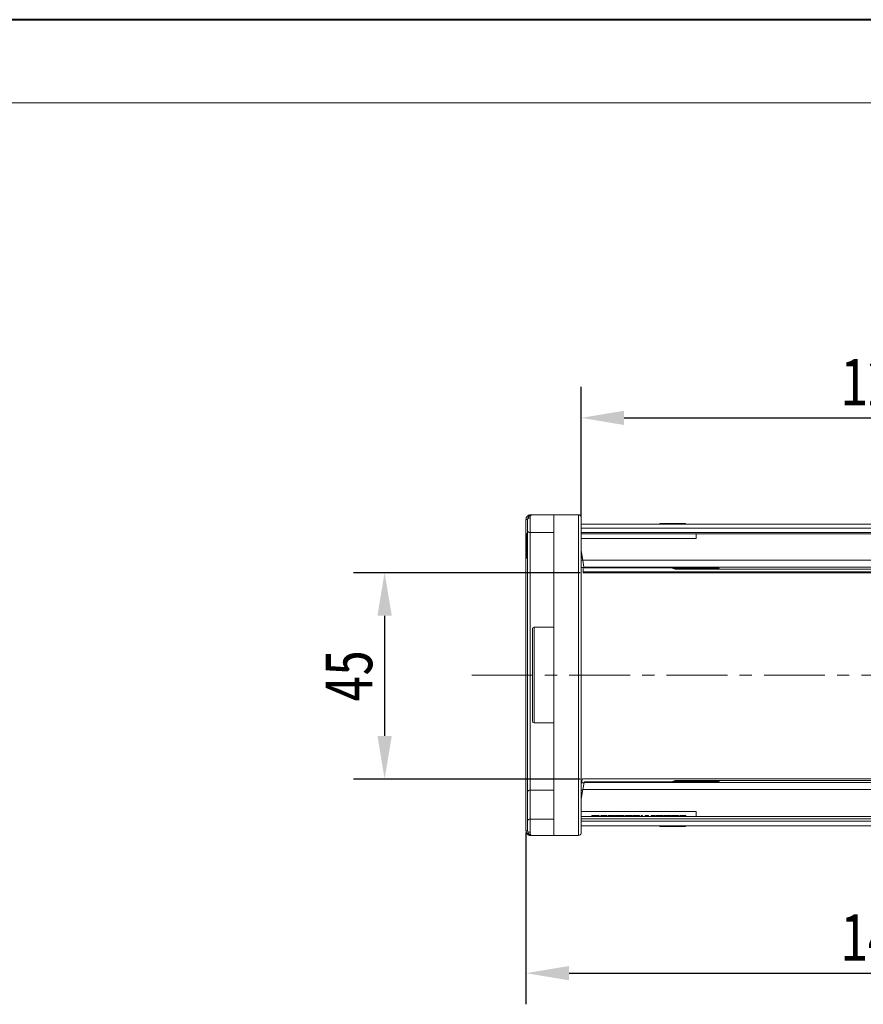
# Model space of a CAD drawing. Header units: millimetres. Extents: x 3152 to 4623, y 378 to 1412.
# Tile 13 of 45: x 3606 to 3782, y 1206 to 1412. Entities that reach past the tile are written whole.
import ezdxf

# ---------------------------------------------------------------- set-up
doc = ezdxf.new("R2010")
doc.units = ezdxf.units.MM
doc.linetypes.add('CENTERX2', pattern=[20.32, 12.7, -2.54, 2.54, -2.54])
doc.styles.get("Standard").update_dxf_attribs({"font": '仿宋_GB2312.ttf', "width": 0.8})
doc.dimstyles.new('副本 ISO-45.1', dxfattribs={"dimtxt": 10, "dimasz": 9, "dimexe": 6.5, "dimexo": 0.625, "dimgap": 2.5, "dimtad": 1, "dimdsep": 46, "dimtxsty": 'Standard', "dimcen": 2.5, "dimadec": 0, "dimazin": 0, "dimtfac": 1, "dimtmove": 0, "dimatfit": 3, "dimfxl": 0, "dimarcsym": 0})

# ---------------------------------------------------------------- blocks, each defined once
blk = doc.blocks.new('*D2086')
at = {"color": 0, "lineweight": -2}
for p, q in [((3722.63, 1296.01), (3675.31, 1296.01)), ((3681.81, 1287.01), (3681.81, 1261.93)), ((3722.63, 1252.93), (3675.31, 1252.93))]:
    blk.add_line(p, q, dxfattribs=at)
at = {"color": 0, "lineweight": 9}
for points in [[(3680.31, 1287.01), (3683.31, 1287.01), (3681.81, 1296.01)], [(3680.31, 1261.93), (3683.31, 1261.93), (3681.81, 1252.93)]]:
    blk.add_solid(points, dxfattribs=at)
at = {"layer": 'Defpoints', "color": 0, "lineweight": 9}
for p in [(3723.26, 1296.01), (3681.81, 1252.93), (3723.26, 1252.93)]:
    blk.add_point(p, dxfattribs=at)
at = {"color": 0, "lineweight": 9, "insert": (3674.31, 1274.47), "char_height": 10, "attachment_point": 5, "rotation": 90}
blk.add_mtext('45', dxfattribs=at)
blk = doc.blocks.new('*D2087')
at = {"color": 0, "lineweight": -2}
for p, q in [((3722.81, 1307.77), (3722.81, 1334.85)), ((3847.81, 1307.77), (3847.81, 1334.85)), ((3731.81, 1328.35), (3838.81, 1328.35))]:
    blk.add_line(p, q, dxfattribs=at)
at = {"color": 0, "lineweight": 9}
for points in [[(3731.81, 1329.85), (3731.81, 1326.85), (3722.81, 1328.35)], [(3838.81, 1329.85), (3838.81, 1326.85), (3847.81, 1328.35)]]:
    blk.add_solid(points, dxfattribs=at)
at = {"layer": 'Defpoints', "color": 0, "lineweight": 9}
for p in [(3847.81, 1328.35), (3722.81, 1307.15), (3847.81, 1307.15)]:
    blk.add_point(p, dxfattribs=at)
at = {"color": 0, "lineweight": 9, "insert": (3785.31, 1335.85), "char_height": 10, "attachment_point": 5}
blk.add_mtext('125', dxfattribs=at)
blk = doc.blocks.new('*D2088')
at = {"color": 0, "lineweight": -2}
for p, q in [((3711.31, 1241.7), (3711.31, 1205.88)), ((3859.31, 1241.7), (3859.31, 1205.88)), ((3720.31, 1212.38), (3850.31, 1212.38))]:
    blk.add_line(p, q, dxfattribs=at)
at = {"color": 0, "lineweight": 9}
for points in [[(3720.31, 1213.88), (3720.31, 1210.88), (3711.31, 1212.38)], [(3850.31, 1213.88), (3850.31, 1210.88), (3859.31, 1212.38)]]:
    blk.add_solid(points, dxfattribs=at)
at = {"layer": 'Defpoints', "color": 0, "lineweight": 9}
for p in [(3711.31, 1242.32), (3859.31, 1242.32), (3859.31, 1212.38)]:
    blk.add_point(p, dxfattribs=at)
at = {"color": 0, "lineweight": 9, "insert": (3785.31, 1219.88), "char_height": 10, "attachment_point": 5}
blk.add_mtext('148', dxfattribs=at)

msp = doc.modelspace()

# ---------------------------------------------------------------- linework, layer by layer
at = {"color": 7, "lineweight": 40}
msp.add_line((4613.287, 1411.501), (3152.459, 1411.501), dxfattribs=at)
at = {"color": 7, "lineweight": 13}
msp.add_line((4595.896, 1394.11), (3239.413, 1394.11), dxfattribs=at)
at = {"color": 7, "linetype": 'Continuous', "lineweight": 15}
for p, q in [((3717.158, 1308.132), (3712.658, 1308.132)), ((3717.158, 1308.132), (3717.158, 1241.132)), ((3722.308, 1308.132), (3717.158, 1308.132)), ((3722.308, 1308.132), (3722.308, 1241.132)), ((3711.308, 1307.13), (3711.308, 1307.133)), ((3711.308, 1307.133), (3711.658, 1307.132)), ((3711.308, 1307.13), (3711.658, 1307.13)), ((3711.308, 1242.134), (3711.308, 1307.13)), ((3712.158, 1307.465), (3712.158, 1304.382)), ((3785.308, 1306.132), (3722.808, 1306.132)), ((3739.283, 1306.132), (3739.283, 1306.282)), ((3739.283, 1306.282), (3739.332, 1306.282)), ((3739.332, 1306.282), (3739.332, 1306.132)), ((3739.489, 1306.282), (3739.332, 1306.282)), ((3739.489, 1306.132), (3739.489, 1306.282)), ((3739.489, 1306.282), (3740.139, 1306.282)), ((3740.139, 1306.132), (3740.139, 1306.282)), ((3740.139, 1306.282), (3741.991, 1306.282)), ((3741.991, 1306.132), (3741.991, 1306.282)), ((3741.991, 1306.282), (3742.653, 1306.282)), ((3742.653, 1306.282), (3742.653, 1306.132)), ((3742.776, 1306.282), (3742.653, 1306.282)), ((3742.776, 1306.132), (3742.776, 1306.282)), ((3742.776, 1306.282), (3743.365, 1306.282)), ((3743.365, 1306.132), (3743.365, 1306.282)), ((3743.365, 1306.282), (3744.606, 1306.282)), ((3744.606, 1306.282), (3744.606, 1306.132)), ((3744.622, 1306.282), (3744.606, 1306.282)), ((3744.622, 1306.132), (3744.622, 1306.282)), ((3711.658, 1304.196), (3711.458, 1304.196)), ((3712.158, 1304.382), (3717.158, 1304.382)), ((3712.158, 1250.59), (3712.158, 1304.382)), ((3722.808, 1305.332), (3785.308, 1305.332)), ((3785.308, 1304.432), (3722.808, 1304.432)), ((3785.308, 1304.132), (3722.808, 1304.132)), ((3746.808, 1303.132), (3746.808, 1304.132)), ((3711.658, 1301.625), (3711.458, 1301.625)), ((3722.808, 1303.132), (3746.808, 1303.132)), ((3722.808, 1300.632), (3723.161, 1298.632)), ((3722.896, 1300.132), (3722.808, 1300.132)), ((3711.458, 1299.068), (3711.658, 1299.068)), ((3723.073, 1299.132), (3722.808, 1299.132)), ((3723.161, 1298.632), (3722.808, 1298.632)), ((3785.308, 1298.632), (3723.161, 1298.632)), ((3723.161, 1298.632), (3723.424, 1297.138)), ((3722.808, 1297.132), (3723.425, 1297.132)), ((3723.258, 1297.132), (3723.258, 1296.201)), ((3785.308, 1296.201), (3723.258, 1296.201)), ((3723.258, 1296.201), (3723.258, 1296.014)), ((3723.258, 1296.014), (3785.308, 1296.014)), ((3723.424, 1297.138), (3785.308, 1297.138)), ((3723.424, 1297.138), (3723.433, 1297.089)), ((3723.433, 1297.089), (3741.808, 1297.089)), ((3723.433, 1297.089), (3723.434, 1297.085)), ((3723.434, 1297.085), (3741.604, 1297.085)), ((3723.434, 1297.085), (3723.444, 1297.027)), ((3723.444, 1297.027), (3741.622, 1297.027)), ((3741.283, 1297.037), (3741.009, 1297.085)), ((3741.622, 1297.033), (3741.283, 1297.037)), ((3741.603, 1297.085), (3741.602, 1297.085)), ((3741.604, 1297.09), (3741.808, 1297.089)), ((3741.613, 1297.083), (3741.663, 1297.032)), ((3741.689, 1297.065), (3741.797, 1296.999)), ((3741.729, 1297.062), (3741.699, 1297.074)), ((3741.808, 1297.089), (3741.729, 1297.062)), ((3741.729, 1297.062), (3741.886, 1297.049)), ((3741.893, 1296.991), (3741.795, 1297.001)), ((3741.797, 1296.999), (3741.893, 1296.991)), ((3741.845, 1297.052), (3741.805, 1297.054)), ((3741.808, 1297.089), (3741.886, 1297.049)), ((3741.886, 1297.049), (3741.845, 1297.052)), ((3741.886, 1297.049), (3742.041, 1297.04)), ((3741.964, 1297.048), (3742.041, 1297.04)), ((3742.041, 1297.04), (3750.008, 1297.04)), ((3742.041, 1297.04), (3742.041, 1297.038)), ((3742.041, 1297.038), (3750.008, 1297.038)), ((3742.608, 1297.038), (3742.608, 1296.828)), ((3750.008, 1296.828), (3742.608, 1296.828)), ((3742.608, 1296.828), (3742.608, 1296.732)), ((3742.608, 1296.732), (3785.308, 1296.732)), ((3750.008, 1297.04), (3750.008, 1297.038)), ((3750.008, 1296.828), (3750.008, 1297.03)), ((3751.608, 1296.925), (3751.608, 1296.913)), ((3717.158, 1284.632), (3713.008, 1284.632)), ((3713.008, 1284.632), (3713.008, 1274.632)), ((3713.008, 1274.632), (3713.008, 1264.632)), ((3713.008, 1264.632), (3717.158, 1264.632)), ((3785.308, 1252.932), (3723.164, 1252.932)), ((3723.449, 1252.267), (3723.442, 1252.226)), ((3723.46, 1252.33), (3723.449, 1252.267)), ((3723.45, 1252.271), (3723.449, 1252.267)), ((3741.808, 1252.267), (3723.449, 1252.267)), ((3741.602, 1252.271), (3723.45, 1252.271)), ((3741.62, 1252.33), (3723.46, 1252.33)), ((3740.972, 1252.271), (3741.207, 1252.315)), ((3741.207, 1252.315), (3741.62, 1252.323)), ((3741.808, 1252.267), (3741.602, 1252.265)), ((3741.783, 1252.358), (3741.638, 1252.27)), ((3741.732, 1252.354), (3741.674, 1252.337)), ((3741.753, 1252.339), (3741.71, 1252.349)), ((3741.898, 1252.313), (3741.717, 1252.295)), ((3741.793, 1252.304), (3741.717, 1252.295)), ((3741.717, 1252.295), (3741.808, 1252.267)), ((3741.743, 1252.301), (3741.727, 1252.296)), ((3741.905, 1252.371), (3741.783, 1252.358)), ((3741.783, 1252.357), (3741.905, 1252.371)), ((3741.793, 1252.304), (3741.898, 1252.313)), ((3741.898, 1252.313), (3741.808, 1252.267)), ((3742.064, 1252.324), (3741.898, 1252.313)), ((3742.064, 1252.324), (3741.981, 1252.317)), ((3750.008, 1252.326), (3742.064, 1252.326)), ((3742.064, 1252.326), (3742.064, 1252.324)), ((3750.008, 1252.324), (3742.064, 1252.324)), ((3785.308, 1252.632), (3742.608, 1252.632)), ((3742.608, 1252.632), (3742.608, 1252.536)), ((3742.608, 1252.536), (3750.008, 1252.536)), ((3742.608, 1252.536), (3742.608, 1252.326)), ((3750.008, 1252.536), (3750.008, 1252.334)), ((3750.008, 1252.324), (3750.008, 1252.326)), ((3751.608, 1252.451), (3751.608, 1252.439)), ((3711.658, 1244.193), (3711.658, 1250.237)), ((3717.158, 1250.59), (3712.158, 1250.59)), ((3712.158, 1244.546), (3712.158, 1250.59)), ((3723.425, 1252.132), (3722.808, 1252.132)), ((3722.808, 1248.632), (3723.179, 1250.732)), ((3722.808, 1250.632), (3723.161, 1250.632)), ((3723.442, 1252.226), (3723.179, 1250.732)), ((3723.179, 1250.732), (3785.308, 1250.732)), ((3785.308, 1252.226), (3723.442, 1252.226)), ((3722.808, 1250.132), (3723.073, 1250.132)), ((3722.808, 1249.132), (3722.896, 1249.132)), ((3746.808, 1246.132), (3722.808, 1246.132)), ((3746.808, 1246.132), (3746.808, 1245.132)), ((3712.158, 1244.546), (3712.158, 1241.799)), ((3717.158, 1244.546), (3712.158, 1244.546)), ((3722.808, 1245.132), (3785.308, 1245.132)), ((3785.308, 1244.632), (3722.808, 1244.632)), ((3785.308, 1244.132), (3722.808, 1244.132)), ((3725.039, 1245.132), (3725.039, 1245.282)), ((3725.321, 1245.282), (3725.039, 1245.282)), ((3725.321, 1245.132), (3725.321, 1245.282)), ((3726.295, 1245.282), (3725.321, 1245.282)), ((3726.295, 1245.132), (3726.295, 1245.282)), ((3726.577, 1245.282), (3726.295, 1245.282)), ((3726.577, 1245.132), (3726.577, 1245.282)), ((3726.936, 1245.132), (3726.936, 1245.282)), ((3727.559, 1245.132), (3727.559, 1245.282)), ((3728.219, 1245.132), (3728.219, 1245.282)), ((3728.475, 1245.132), (3728.475, 1245.282)), ((3729.096, 1245.132), (3729.096, 1245.282)), ((3729.604, 1245.132), (3729.604, 1245.282)), ((3729.757, 1245.282), (3729.757, 1245.132)), ((3729.885, 1245.132), (3729.885, 1245.282)), ((3730.097, 1245.282), (3729.885, 1245.282)), ((3730.097, 1245.132), (3730.097, 1245.282)), ((3730.661, 1245.282), (3730.097, 1245.282)), ((3730.661, 1245.132), (3730.661, 1245.282)), ((3730.731, 1245.132), (3730.731, 1245.282)), ((3731.258, 1245.132), (3731.258, 1245.282)), ((3731.808, 1245.132), (3731.808, 1245.282)), ((3732.065, 1245.132), (3732.065, 1245.282)), ((3732.936, 1245.282), (3732.065, 1245.282)), ((3732.936, 1245.132), (3732.936, 1245.282)), ((3733.193, 1245.282), (3732.936, 1245.282)), ((3733.193, 1245.132), (3733.193, 1245.282)), ((3733.449, 1245.282), (3733.193, 1245.282)), ((3733.449, 1245.282), (3733.449, 1245.132)), ((3733.706, 1245.132), (3733.706, 1245.282)), ((3734.327, 1245.132), (3734.327, 1245.282)), ((3734.835, 1245.132), (3734.835, 1245.282)), ((3734.988, 1245.282), (3734.988, 1245.132)), ((3735.372, 1245.132), (3735.372, 1245.282)), ((3735.629, 1245.282), (3735.372, 1245.282)), ((3735.629, 1245.132), (3735.629, 1245.282)), ((3736.193, 1245.132), (3736.193, 1245.282)), ((3736.654, 1245.132), (3736.654, 1245.282)), ((3736.654, 1245.282), (3736.911, 1245.282)), ((3736.911, 1245.132), (3736.911, 1245.282)), ((3737.424, 1245.132), (3737.424, 1245.282)), ((3737.636, 1245.282), (3737.424, 1245.282)), ((3737.636, 1245.132), (3737.636, 1245.282)), ((3738.2, 1245.282), (3737.636, 1245.282)), ((3738.2, 1245.132), (3738.2, 1245.282)), ((3738.424, 1245.132), (3738.424, 1245.282)), ((3739.885, 1245.282), (3738.424, 1245.282)), ((3739.885, 1245.132), (3739.885, 1245.282)), ((3740.09, 1245.132), (3740.09, 1245.282)), ((3741.654, 1245.282), (3740.09, 1245.282)), ((3741.654, 1245.132), (3741.654, 1245.282)), ((3741.757, 1245.132), (3741.757, 1245.282)), ((3742.629, 1245.282), (3741.757, 1245.282)), ((3742.629, 1245.132), (3742.629, 1245.282)), ((3742.885, 1245.282), (3742.629, 1245.282)), ((3742.885, 1245.132), (3742.885, 1245.282)), ((3743.142, 1245.282), (3742.885, 1245.282)), ((3743.142, 1245.282), (3743.142, 1245.132)), ((3743.398, 1245.132), (3743.398, 1245.282)), ((3744.019, 1245.132), (3744.019, 1245.282)), ((3744.527, 1245.132), (3744.527, 1245.282)), ((3744.68, 1245.282), (3744.68, 1245.132)), ((3711.308, 1242.131), (3711.308, 1242.134)), ((3711.658, 1242.134), (3711.308, 1242.134)), ((3711.658, 1242.132), (3711.308, 1242.131)), ((3722.808, 1243.132), (3785.308, 1243.132)), ((3739.283, 1243.132), (3739.283, 1242.982)), ((3739.332, 1242.982), (3739.283, 1242.982)), ((3739.332, 1243.132), (3739.332, 1242.982)), ((3739.332, 1242.982), (3739.489, 1242.982)), ((3739.489, 1242.982), (3739.489, 1243.132)), ((3740.139, 1242.982), (3739.489, 1242.982)), ((3740.139, 1243.132), (3740.139, 1242.982)), ((3741.991, 1242.982), (3740.139, 1242.982)), ((3741.991, 1243.132), (3741.991, 1242.982)), ((3742.653, 1242.982), (3741.991, 1242.982)), ((3742.653, 1243.132), (3742.653, 1242.982)), ((3742.653, 1242.982), (3742.776, 1242.982)), ((3742.776, 1242.982), (3742.776, 1243.132)), ((3743.365, 1242.982), (3742.776, 1242.982)), ((3743.365, 1243.132), (3743.365, 1242.982)), ((3744.606, 1242.982), (3743.365, 1242.982)), ((3744.606, 1243.132), (3744.606, 1242.982)), ((3744.606, 1242.982), (3744.622, 1242.982)), ((3744.622, 1242.982), (3744.622, 1243.132)), ((3712.658, 1241.132), (3717.158, 1241.132)), ((3717.158, 1241.132), (3722.308, 1241.132))]:
    msp.add_line(p, q, dxfattribs=at)
at = {"color": 1, "linetype": 'CENTERX2', "lineweight": 13}
msp.add_line((3700.038, 1274.632), (3872.625, 1274.632), dxfattribs=at)
at = {"color": 7, "linetype": 'Continuous', "lineweight": 15, "flags": 128}
for points in [[(3751.608, 1296.925), (3751.452, 1296.941), (3751.312, 1296.982)], [(3751.608, 1252.439), (3751.452, 1252.424), (3751.312, 1252.382)]]:
    msp.add_lwpolyline(points, dxfattribs=at)
at = {"color": 7, "linetype": 'Continuous', "lineweight": 15}
for centre, radius, start, end in [((3712.337, 1307.976), 0.158, 100.60493, 166.76076), ((3722.308, 1307.632), 0.5, 0, 90), ((3712.089, 1307.028), 0.443, 80.98068, 166.39946), ((3712.129, 1304.853), 0.472, 184.06872, 273.55943), ((3741.421, 1295.802), 1.243, 82.90062, 96.33564), ((3741.422, 1295.824), 1.221, 75.80177, 82.86116), ((3741.441, 1295.871), 1.225, 76.40904, 82.56847), ((3742.608, 1297.532), 0.8, 217.89965, 270), ((3742.608, 1297.628), 0.8, 227.51475, 270.00446), ((3751.608, 1297.714), 0.801, 245.42539, 270.00244), ((3713.008, 1284.282), 0.35, 90, 180), ((3713.008, 1264.982), 0.35, 180, 270), ((3741.375, 1253.556), 1.253, 262.31859, 278.3568), ((3741.397, 1253.476), 1.223, 276.57049, 285.16921), ((3741.378, 1253.522), 1.219, 278.43048, 285.78542), ((3742.608, 1251.832), 0.8, 90, 142.26327), ((3742.064, 1251.526), 0.8, 90, 93.84295), ((3742.608, 1251.736), 0.8, 89.99554, 132.48525), ((3751.608, 1251.65), 0.801, 89.99756, 114.57514), ((3712.096, 1250.148), 0.446, 81.95053, 168.57825), ((3712.096, 1244.104), 0.446, 81.95053, 168.57825), ((3712.089, 1242.236), 0.443, 193.60053, 279.01929), ((3712.337, 1241.288), 0.158, 193.23924, 259.39507), ((3722.308, 1241.632), 0.5, 270, 360)]:
    msp.add_arc(centre, radius, start, end, dxfattribs=at)
msp.add_ellipse((3723.164, 1249.332), major_axis=(0, 3.6), ratio=0.0937783, start_param=0, end_param=0.6796111, dxfattribs=at)
for points, knots in [([(3711.308, 1307.133), (3711.316, 1307.224), (3711.329, 1307.388), (3711.432, 1307.633), (3711.578, 1307.829), (3711.761, 1307.976), (3711.944, 1308.069), (3712.131, 1308.122), (3712.252, 1308.128), (3712.308, 1308.131)], [0, 0, 0, 0, 0.172016, 0.3127556, 0.4995985, 0.630391, 0.7580256, 0.8892284, 1, 1, 1, 1]), ([(3711.658, 1307.132), (3711.675, 1307.267), (3711.711, 1307.555), (3711.961, 1307.881), (3712.291, 1308.093), (3712.536, 1308.119), (3712.658, 1308.132)], [0, 0, 0, 0, 0.2343503, 0.4981953, 0.748869, 1, 1, 1, 1]), ([(3712.658, 1308.132), (3712.542, 1308.101), (3712.361, 1308.053), (3712.19, 1307.766), (3712.168, 1307.559), (3712.158, 1307.465)], [0, 0, 0, 0, 0.49841293, 0.77292805, 1, 1, 1, 1]), ([(3711.658, 1304.82), (3711.658, 1304.892), (3711.658, 1305.038), (3711.658, 1305.362), (3711.658, 1305.735), (3711.658, 1306.001), (3711.658, 1306.132)], [0, 0, 0, 0, 0.2455128, 0.5, 0.7544872, 1, 1, 1, 1]), ([(3722.808, 1274.632), (3722.808, 1275.638), (3722.808, 1277.651), (3722.808, 1280.705), (3722.808, 1283.765), (3722.808, 1286.84), (3722.808, 1289.838), (3722.808, 1292.741), (3722.808, 1295.476), (3722.808, 1298.008), (3722.808, 1300.292), (3722.808, 1302.069), (3722.808, 1303.428), (3722.808, 1304.451), (3722.808, 1305.468), (3722.808, 1306.399), (3722.808, 1307.114), (3722.808, 1307.553), (3722.808, 1307.606), (3722.808, 1307.632)], [0, 0, 0, 0, 0.0582439, 0.1164929, 0.1782314, 0.2399799, 0.3042918, 0.3686138, 0.4342941, 0.4999848, 0.565665, 0.6313557, 0.6742719, 0.7170948, 0.76002, 0.8217585, 0.883507, 0.9417509, 1, 1, 1, 1]), ([(3711.458, 1304.196), (3711.458, 1304.192), (3711.458, 1304.178), (3711.458, 1303.983), (3711.458, 1303.496), (3711.458, 1302.789), (3711.458, 1302.138), (3711.458, 1301.724), (3711.458, 1301.625)], [0, 0, 0, 0, 0.1013981, 0.3069957, 0.5061443, 0.6852619, 0.9245571, 1, 1, 1, 1]), ([(3711.658, 1250.237), (3711.658, 1250.869), (3711.658, 1252.133), (3711.658, 1254.197), (3711.658, 1256.758), (3711.658, 1259.901), (3711.658, 1263.247), (3711.658, 1266.277), (3711.658, 1268.919), (3711.658, 1272.003), (3711.658, 1275.528), (3711.658, 1279.022), (3711.658, 1282.036), (3711.658, 1284.579), (3711.658, 1287.505), (3711.658, 1290.764), (3711.658, 1293.849), (3711.658, 1296.376), (3711.658, 1298.405), (3711.658, 1300.571), (3711.658, 1302.801), (3711.658, 1304.147), (3711.658, 1304.82)], [0, 0, 0, 0, 0.0411465, 0.0821753, 0.1233254, 0.1864437, 0.2499984, 0.2923727, 0.3346213, 0.3767118, 0.4383518, 0.5, 0.5411446, 0.5821734, 0.6233254, 0.6864437, 0.7499984, 0.7923727, 0.8346213, 0.8767118, 0.9383539, 1, 1, 1, 1]), ([(3711.458, 1301.625), (3711.458, 1301.492), (3711.458, 1301.089), (3711.458, 1300.449), (3711.458, 1299.787), (3711.458, 1299.321), (3711.458, 1299.095), (3711.458, 1299.076), (3711.458, 1299.068)], [0, 0, 0, 0, 0.1018882, 0.3073435, 0.4929627, 0.6786474, 0.8607914, 1, 1, 1, 1]), ([(3741.574, 1297.035), (3741.575, 1297.036), (3741.579, 1297.037), (3741.612, 1297.036), (3741.654, 1297.031), (3741.682, 1297.027)], [0, 0, 0, 0, 0.216124, 0.4576261, 1, 1, 1, 1]), ([(3741.663, 1297.032), (3741.663, 1297.032), (3741.68, 1297.015), (3741.701, 1297.011), (3741.722, 1297.007)], [0, 0, 0, 0, 0.012296, 1, 1, 1, 1]), ([(3741.797, 1296.999), (3741.783, 1297), (3741.757, 1297), (3741.733, 1297.005), (3741.722, 1297.007)], [0, 0, 0, 0, 0.5601774, 1, 1, 1, 1]), ([(3741.748, 1297.002), (3741.768, 1297), (3741.796, 1296.996), (3741.832, 1296.992), (3741.846, 1296.991), (3741.852, 1296.99)], [0, 0, 0, 0, 0.5443893, 0.7788695, 1, 1, 1, 1]), ([(3741.759, 1297.057), (3741.776, 1297.055), (3741.799, 1297.052), (3741.828, 1297.049), (3741.84, 1297.048), (3741.845, 1297.048)], [0, 0, 0, 0, 0.54939659, 0.78315464, 1, 1, 1, 1]), ([(3741.817, 1297.051), (3741.84, 1297.049), (3741.889, 1297.047), (3741.937, 1297.044), (3741.963, 1297.043)], [0, 0, 0, 0, 0.4493769, 1, 1, 1, 1]), ([(3741.823, 1296.993), (3741.846, 1296.992), (3741.898, 1296.989), (3741.947, 1296.987), (3741.975, 1296.985)], [0, 0, 0, 0, 0.4492924, 1, 1, 1, 1]), ([(3741.976, 1296.99), (3741.962, 1296.991), (3741.91, 1296.994), (3741.862, 1297.026), (3741.827, 1297.05)], [0, 0, 0, 0, 0.2673825, 1, 1, 1, 1]), ([(3750.008, 1297.04), (3750.219, 1297.038), (3750.64, 1297.034), (3751.169, 1297.005), (3751.537, 1296.966), (3751.584, 1296.939), (3751.608, 1296.925)], [0, 0, 0, 0, 0.2499455, 0.4996984, 0.7493933, 1, 1, 1, 1]), ([(3751.608, 1296.913), (3751.584, 1296.9), (3751.537, 1296.875), (3751.17, 1296.848), (3750.641, 1296.831), (3750.219, 1296.829), (3750.008, 1296.828)], [0, 0, 0, 0, 0.2500418, 0.4998445, 0.7494904, 1, 1, 1, 1]), ([(3712.658, 1284.282), (3712.658, 1284.251), (3712.658, 1284.187), (3712.658, 1283.741), (3712.658, 1283.216), (3712.658, 1282.552), (3712.658, 1281.504), (3712.658, 1279.961), (3712.658, 1278.231), (3712.658, 1276.433), (3712.658, 1275.221), (3712.658, 1274.632)], [0, 0, 0, 0, 0.1164968, 0.2399717, 0.3043758, 0.3687451, 0.5000826, 0.6314201, 0.7600283, 0.8835032, 1, 1, 1, 1]), ([(3712.658, 1274.632), (3712.658, 1274.043), (3712.658, 1272.831), (3712.658, 1271.345), (3712.658, 1270.185), (3712.658, 1269.05), (3712.658, 1267.76), (3712.658, 1266.505), (3712.658, 1265.615), (3712.658, 1265.078), (3712.658, 1265.013), (3712.658, 1264.982)], [0, 0, 0, 0, 0.11649679, 0.2399717, 0.30437578, 0.36874506, 0.50008256, 0.63142006, 0.7600283, 0.88350321, 1, 1, 1, 1]), ([(3722.808, 1241.632), (3722.808, 1241.658), (3722.808, 1241.711), (3722.808, 1242.15), (3722.808, 1242.865), (3722.808, 1243.916), (3722.808, 1245.28), (3722.808, 1246.976), (3722.808, 1248.972), (3722.808, 1251.256), (3722.808, 1253.787), (3722.808, 1256.224), (3722.808, 1258.461), (3722.808, 1260.436), (3722.808, 1262.774), (3722.808, 1265.499), (3722.808, 1268.559), (3722.808, 1271.613), (3722.808, 1273.626), (3722.808, 1274.632)], [0, 0, 0, 0, 0.0582439, 0.1164929, 0.1782314, 0.2399799, 0.3042918, 0.3686138, 0.4342941, 0.4999848, 0.565665, 0.6313557, 0.6742719, 0.7170948, 0.76002, 0.8217585, 0.883507, 0.9417509, 1, 1, 1, 1]), ([(3741.555, 1252.316), (3741.542, 1252.316), (3741.522, 1252.316), (3741.525, 1252.32), (3741.525, 1252.32)], [0, 0, 0, 0, 0.720175, 1, 1, 1, 1]), ([(3741.672, 1252.33), (3741.643, 1252.325), (3741.587, 1252.315), (3741.565, 1252.316), (3741.554, 1252.316)], [0, 0, 0, 0, 0.5363943, 1, 1, 1, 1]), ([(3741.648, 1252.322), (3741.628, 1252.31), (3741.607, 1252.296), (3741.593, 1252.266), (3741.591, 1252.263)], [0, 0, 0, 0, 0.912272, 1, 1, 1, 1]), ([(3741.71, 1252.349), (3741.688, 1252.344), (3741.666, 1252.339), (3741.648, 1252.322), (3741.648, 1252.322)], [0, 0, 0, 0, 0.9990621, 1, 1, 1, 1]), ([(3741.71, 1252.349), (3741.723, 1252.352), (3741.747, 1252.357), (3741.772, 1252.358), (3741.783, 1252.358)], [0, 0, 0, 0, 0.5598831, 1, 1, 1, 1]), ([(3741.851, 1252.314), (3741.843, 1252.313), (3741.829, 1252.312), (3741.793, 1252.308), (3741.764, 1252.304), (3741.743, 1252.301)], [0, 0, 0, 0, 0.2222317, 0.4577653, 1, 1, 1, 1]), ([(3741.979, 1252.321), (3741.956, 1252.319), (3741.905, 1252.316), (3741.852, 1252.313), (3741.823, 1252.311)], [0, 0, 0, 0, 0.4558819, 1, 1, 1, 1]), ([(3741.99, 1252.378), (3741.966, 1252.377), (3741.914, 1252.374), (3741.859, 1252.371), (3741.829, 1252.369)], [0, 0, 0, 0, 0.45588877, 1, 1, 1, 1]), ([(3741.836, 1252.312), (3741.876, 1252.338), (3741.927, 1252.371), (3741.981, 1252.374), (3741.992, 1252.375)], [0, 0, 0, 0, 0.8036218, 1, 1, 1, 1]), ([(3750.008, 1252.536), (3750.219, 1252.535), (3750.64, 1252.533), (3751.169, 1252.516), (3751.537, 1252.489), (3751.584, 1252.464), (3751.608, 1252.451)], [0, 0, 0, 0, 0.2499519, 0.4997037, 0.7493939, 1, 1, 1, 1]), ([(3751.608, 1252.439), (3751.584, 1252.425), (3751.537, 1252.398), (3751.17, 1252.359), (3750.641, 1252.33), (3750.22, 1252.326), (3750.008, 1252.324)], [0, 0, 0, 0, 0.2500441, 0.4998551, 0.7494994, 1, 1, 1, 1]), ([(3727.559, 1245.282), (3727.48, 1245.282), (3727.336, 1245.282), (3727.151, 1245.282), (3727.019, 1245.282), (3726.954, 1245.282), (3726.941, 1245.282), (3726.936, 1245.282)], [0, 0, 0, 0, 0.252646, 0.4632989, 0.6736634, 0.8894166, 1, 1, 1, 1]), ([(3728.219, 1245.282), (3728.21, 1245.282), (3728.194, 1245.282), (3728.057, 1245.282), (3727.879, 1245.282), (3727.705, 1245.282), (3727.597, 1245.282), (3727.559, 1245.282)], [0, 0, 0, 0, 0.2367444, 0.4753981, 0.6784787, 0.8867393, 1, 1, 1, 1]), ([(3729.096, 1245.282), (3729.016, 1245.282), (3728.871, 1245.282), (3728.686, 1245.282), (3728.559, 1245.282), (3728.493, 1245.282), (3728.48, 1245.282), (3728.475, 1245.282)], [0, 0, 0, 0, 0.2585685, 0.4634611, 0.6681838, 0.8758196, 1, 1, 1, 1]), ([(3729.604, 1245.282), (3729.578, 1245.282), (3729.525, 1245.282), (3729.429, 1245.282), (3729.329, 1245.282), (3729.24, 1245.282), (3729.162, 1245.282), (3729.118, 1245.282), (3729.096, 1245.282)], [0, 0, 0, 0, 0.2067345, 0.4204493, 0.5957859, 0.7767495, 0.8878994, 1, 1, 1, 1]), ([(3729.757, 1245.282), (3729.756, 1245.282), (3729.755, 1245.282), (3729.746, 1245.282), (3729.732, 1245.282), (3729.708, 1245.282), (3729.67, 1245.282), (3729.626, 1245.282), (3729.604, 1245.282)], [0, 0, 0, 0, 0.14938, 0.2996102, 0.4241251, 0.5494986, 0.7717827, 1, 1, 1, 1]), ([(3731.258, 1245.282), (3731.185, 1245.282), (3731.063, 1245.282), (3730.907, 1245.282), (3730.801, 1245.282), (3730.737, 1245.282), (3730.733, 1245.282), (3730.731, 1245.282)], [0, 0, 0, 0, 0.2394716, 0.4056591, 0.5726912, 0.7638032, 1, 1, 1, 1]), ([(3731.808, 1245.282), (3731.805, 1245.282), (3731.801, 1245.282), (3731.728, 1245.282), (3731.624, 1245.282), (3731.474, 1245.282), (3731.347, 1245.282), (3731.269, 1245.282), (3731.258, 1245.282)], [0, 0, 0, 0, 0.3037437, 0.4606373, 0.6185588, 0.7630071, 0.9656096, 1, 1, 1, 1]), ([(3734.327, 1245.282), (3734.246, 1245.282), (3734.102, 1245.282), (3733.917, 1245.282), (3733.789, 1245.282), (3733.724, 1245.282), (3733.711, 1245.282), (3733.706, 1245.282)], [0, 0, 0, 0, 0.2585685, 0.4634611, 0.6681838, 0.8758196, 1, 1, 1, 1]), ([(3734.835, 1245.282), (3734.809, 1245.282), (3734.756, 1245.282), (3734.66, 1245.282), (3734.559, 1245.282), (3734.471, 1245.282), (3734.392, 1245.282), (3734.349, 1245.282), (3734.327, 1245.282)], [0, 0, 0, 0, 0.20673445, 0.42044931, 0.59578588, 0.77674952, 0.88789937, 1, 1, 1, 1]), ([(3734.988, 1245.282), (3734.987, 1245.282), (3734.986, 1245.282), (3734.977, 1245.282), (3734.962, 1245.282), (3734.939, 1245.282), (3734.9, 1245.282), (3734.857, 1245.282), (3734.835, 1245.282)], [0, 0, 0, 0, 0.14938, 0.2996102, 0.4241251, 0.5494986, 0.7717827, 1, 1, 1, 1]), ([(3736.193, 1245.282), (3736.216, 1245.282), (3736.262, 1245.282), (3736.329, 1245.282), (3736.394, 1245.282), (3736.472, 1245.282), (3736.562, 1245.282), (3736.624, 1245.282), (3736.654, 1245.282)], [0, 0, 0, 0, 0.1362082, 0.2728477, 0.4090561, 0.5454235, 0.7715757, 1, 1, 1, 1]), ([(3744.019, 1245.282), (3743.939, 1245.282), (3743.794, 1245.282), (3743.61, 1245.282), (3743.482, 1245.282), (3743.416, 1245.282), (3743.403, 1245.282), (3743.398, 1245.282)], [0, 0, 0, 0, 0.25856848, 0.46346109, 0.66818376, 0.87581962, 1, 1, 1, 1]), ([(3744.527, 1245.282), (3744.501, 1245.282), (3744.448, 1245.282), (3744.352, 1245.282), (3744.252, 1245.282), (3744.163, 1245.282), (3744.085, 1245.282), (3744.041, 1245.282), (3744.019, 1245.282)], [0, 0, 0, 0, 0.2067345, 0.4204493, 0.5957859, 0.7767495, 0.8878994, 1, 1, 1, 1]), ([(3744.68, 1245.282), (3744.68, 1245.282), (3744.678, 1245.282), (3744.669, 1245.282), (3744.655, 1245.282), (3744.631, 1245.282), (3744.593, 1245.282), (3744.549, 1245.282), (3744.527, 1245.282)], [0, 0, 0, 0, 0.14938, 0.2996102, 0.4241251, 0.5494986, 0.7717827, 1, 1, 1, 1]), ([(3712.308, 1241.133), (3712.252, 1241.136), (3712.128, 1241.142), (3711.942, 1241.196), (3711.76, 1241.289), (3711.578, 1241.435), (3711.432, 1241.631), (3711.329, 1241.876), (3711.316, 1242.04), (3711.308, 1242.131)], [0, 0, 0, 0, 0.1119973, 0.2448439, 0.3691679, 0.5008987, 0.6875333, 0.8281382, 1, 1, 1, 1]), ([(3712.658, 1241.132), (3712.536, 1241.145), (3712.291, 1241.171), (3711.961, 1241.383), (3711.711, 1241.709), (3711.675, 1241.997), (3711.658, 1242.132)], [0, 0, 0, 0, 0.2515188, 0.5017844, 0.7656323, 1, 1, 1, 1]), ([(3712.158, 1241.799), (3712.168, 1241.705), (3712.19, 1241.498), (3712.361, 1241.211), (3712.542, 1241.163), (3712.658, 1241.132)], [0, 0, 0, 0, 0.2270634, 0.5015869, 1, 1, 1, 1])]:
    msp.add_open_spline(points, degree=3, knots=knots, dxfattribs=at)
for points in [[(3711.658, 1306.132), (3711.658, 1306.316), (3711.658, 1306.685), (3711.658, 1306.983), (3711.658, 1307.132)], [(3711.658, 1243.132), (3711.658, 1243.331), (3711.658, 1243.728), (3711.658, 1244.038), (3711.658, 1244.193)], [(3711.658, 1242.132), (3711.658, 1242.281), (3711.658, 1242.579), (3711.658, 1242.948), (3711.658, 1243.132)]]:
    msp.add_open_spline(points, degree=3, dxfattribs=at)

# ---------------------------------------------------------------- dimensions: what is measured, and where the dimension line sits
at = {"color": 5, "lineweight": 9}
for base, p1, p2, picture, middle in [((3847.808, 1328.352), (3722.808, 1307.146), (3847.808, 1307.146), '*D2087', (3785.308, 1335.852)), ((3859.308, 1212.378), (3711.308, 1242.324), (3859.308, 1242.324), '*D2088', (3785.308, 1219.878))]:
    dim = msp.add_linear_dim(base=base, p1=p1, p2=p2, dimstyle='副本 ISO-45.1', dxfattribs=at)
    dim.commit()
    dim.dimension.update_dxf_attribs({"geometry": picture, "text_midpoint": middle})
dim = msp.add_linear_dim(base=(3681.807, 1252.932), p1=(3723.258, 1296.014), p2=(3723.258, 1252.932), angle=90, text='45', dimstyle='副本 ISO-45.1', dxfattribs=at)
dim.commit()
dim.dimension.update_dxf_attribs({"geometry": '*D2086', "text_midpoint": (3674.307, 1274.473)})

doc.saveas('drawing.dxf')
